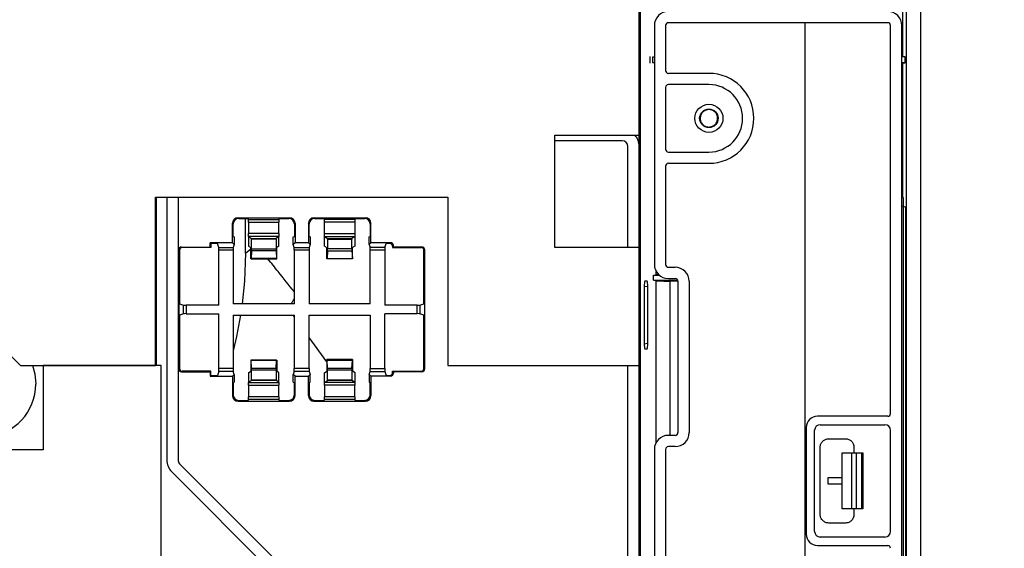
# Model space of a CAD drawing. Header units: millimetres. Extents: x 25 to 1935, y 715 to 2336.
# Tile 215 of 252: x 1776 to 1811, y 896 to 915. Entities that reach past the tile are written whole.
import ezdxf

# ---------------------------------------------------------------- set-up
doc = ezdxf.new("R2010")
doc.units = ezdxf.units.MM
doc.header["$LTSCALE"] = 2
doc.layers.get('0').update_dxf_attribs({"color": 2})
doc.styles.add('FS2312', font='simsun.ttf', dxfattribs={"width": 0.8})
doc.dimstyles.new('STANDARD$0', dxfattribs={"dimtxt": 3.5, "dimasz": 3, "dimexe": 1.5, "dimexo": 0.5, "dimgap": 1.5, "dimtad": 1, "dimdec": 1, "dimlfac": 5, "dimdsep": 46, "dimtxsty": 'FS2312', "dimblk1": 'OPEN', "dimblk2": 'OPEN', "dimsah": 1, "dimcen": 0, "dimclrd": 4, "dimclre": 4, "dimclrt": 4, "dimadec": 0, "dimazin": 0, "dimtfac": 1, "dimtdec": 1, "dimtmove": 1, "dimatfit": 0, "dimldrblk": 'OPEN', "dimfxl": 1, "dimtolj": 1, "dimtzin": 0, "dimlwd": 18, "dimlwe": 18, "dimarcsym": 1})

# ---------------------------------------------------------------- blocks, each defined once
blk = doc.blocks.new('_OPEN')
at = {"color": 0}
for p, q in [((-0.966, 0.259), (0, 0)), ((0, 0), (-1, 0)), ((0, 0), (-0.966, -0.259))]:
    blk.add_line(p, q, dxfattribs=at)
blk = doc.blocks.new('*D53')
at = {"color": 4, "lineweight": 18, "transparency": 16777216}
for p, q in [((1783.514, 1033.921), (1838.009, 1033.921)), ((1836.509, 1030.921), (1836.509, 896.92)), ((1783.514, 893.92), (1838.009, 893.92))]:
    blk.add_line(p, q, dxfattribs=at)
at = {"layer": 'Defpoints', "color": 0, "transparency": 16777216}
for p in [(1783.014, 1033.921), (1783.014, 893.92), (1836.509, 893.92)]:
    blk.add_point(p, dxfattribs=at)
at = {"color": 4, "lineweight": 18, "transparency": 16777216, "xscale": 3, "yscale": 3, "zscale": 3}
for p, rotation in [((1836.509, 1033.921), 90), ((1836.509, 893.92), 270)]:
    blk.add_blockref('_OPEN', p, dxfattribs=dict(at, rotation=rotation))
at = {"color": 4, "transparency": 16777216, "insert": (1833.259, 963.92), "char_height": 3.5, "attachment_point": 5, "rotation": 90, "style": 'FS2312'}
blk.add_mtext('\\A1;700', dxfattribs=at)

msp = doc.modelspace()

# ---------------------------------------------------------------- linework, layer by layer
at = {"color": 2, "linetype": 'Continuous', "lineweight": 30}
for p, q in [((1807.511, 1050.947), (1807.511, 876.894)), ((1808.013, 1050.951), (1808.013, 876.89)), ((1807.375, 939.691), (1807.375, 913.919)), ((1798.066, 894.254), (1798.066, 930.82)), ((1798.013, 911.12), (1798.013, 930.52)), ((1798.553, 915.02), (1798.553, 906.52)), ((1798.953, 915.02), (1798.953, 913.42)), ((1806.853, 915.12), (1799.053, 915.12)), ((1803.91, 915.12), (1803.91, 876.86)), ((1806.953, 901.22), (1806.953, 915.02)), ((1807.353, 876.86), (1807.353, 915.02)), ((1798.392, 913.92), (1798.392, 913.68)), ((1798.553, 913.904), (1798.486, 913.9)), ((1807.477, 913.911), (1807.353, 913.911)), ((1807.375, 913.919), (1807.477, 913.911)), ((1807.477, 913.7), (1807.477, 913.911)), ((1798.486, 913.9), (1798.486, 913.711)), ((1798.553, 913.9), (1798.486, 913.9)), ((1798.486, 913.711), (1798.553, 913.707)), ((1798.486, 913.711), (1798.553, 913.711)), ((1807.353, 913.7), (1807.477, 913.7)), ((1807.477, 913.7), (1807.375, 913.692)), ((1807.375, 913.692), (1807.375, 908.908)), ((1800.493, 913.32), (1799.053, 913.32)), ((1800.493, 912.92), (1799.053, 912.92)), ((1798.953, 912.82), (1798.953, 910.62)), ((1795.013, 907.12), (1795.013, 911.12)), ((1795.013, 911.12), (1798.013, 911.12)), ((1798.013, 910.72), (1798.013, 911.12)), ((1797.413, 910.92), (1795.013, 910.92)), ((1797.613, 907.12), (1797.613, 910.72)), ((1798.013, 907.12), (1798.013, 910.72)), ((1799.053, 910.52), (1800.493, 910.52)), ((1799.053, 910.12), (1800.493, 910.12)), ((1798.953, 910.02), (1798.953, 906.52)), ((1780.813, 908.92), (1791.213, 908.92)), ((1780.813, 902.92), (1780.813, 908.92)), ((1780.814, 908.92), (1780.814, 902.92)), ((1780.834, 908.92), (1780.834, 902.92)), ((1781.213, 908.92), (1781.213, 899.569)), ((1781.613, 908.92), (1781.613, 899.569)), ((1791.213, 908.92), (1791.213, 902.92)), ((1807.353, 908.909), (1807.397, 908.901)), ((1807.397, 908.901), (1807.375, 908.908)), ((1807.397, 908.901), (1807.399, 908.583)), ((1807.399, 908.583), (1807.353, 908.591)), ((1807.483, 908.56), (1807.399, 908.583)), ((1807.416, 876.922), (1807.416, 908.572)), ((1807.483, 908.56), (1807.483, 876.922)), ((1783.55, 907.293), (1783.55, 907.985)), ((1783.576, 907.958), (1783.55, 907.985)), ((1783.576, 907.52), (1783.576, 907.958)), ((1783.749, 908.183), (1785.577, 908.183)), ((1783.749, 908.183), (1783.775, 908.157)), ((1783.775, 908.157), (1784.113, 908.157)), ((1784.013, 906.92), (1784.013, 908.157)), ((1784.124, 908.125), (1784.113, 908.157)), ((1784.124, 908.125), (1785.203, 908.125)), ((1784.125, 908.026), (1785.201, 908.026)), ((1784.125, 908.026), (1784.125, 907.617)), ((1785.201, 907.617), (1785.201, 908.026)), ((1785.213, 908.157), (1785.203, 908.125)), ((1785.213, 908.157), (1785.551, 908.157)), ((1785.551, 908.157), (1785.577, 908.183)), ((1785.776, 907.985), (1785.75, 907.958)), ((1785.75, 907.958), (1785.75, 907.52)), ((1785.776, 907.985), (1785.776, 907.293)), ((1786.25, 907.985), (1786.25, 907.293)), ((1786.276, 907.958), (1786.25, 907.985)), ((1786.276, 907.52), (1786.276, 907.958)), ((1786.449, 908.183), (1788.277, 908.183)), ((1786.449, 908.183), (1786.475, 908.157)), ((1786.475, 908.157), (1786.813, 908.157)), ((1786.824, 908.125), (1786.813, 908.157)), ((1787.903, 908.125), (1786.824, 908.125)), ((1787.901, 908.026), (1786.825, 908.026)), ((1786.825, 907.617), (1786.825, 908.026)), ((1787.901, 908.026), (1787.901, 907.617)), ((1787.913, 908.157), (1787.903, 908.125)), ((1787.913, 908.157), (1788.251, 908.157)), ((1788.251, 908.157), (1788.277, 908.183)), ((1788.476, 907.985), (1788.45, 907.958)), ((1788.45, 907.958), (1788.45, 907.52)), ((1788.476, 907.293), (1788.476, 907.985)), ((1785.201, 907.617), (1784.125, 907.617)), ((1786.825, 907.617), (1787.901, 907.617)), ((1783.55, 907.293), (1782.756, 907.293)), ((1782.756, 907.138), (1782.756, 907.293)), ((1782.782, 907.267), (1782.756, 907.293)), ((1783.013, 907.267), (1782.782, 907.267)), ((1782.782, 907.267), (1782.782, 907.121)), ((1783.06, 907.125), (1783.013, 907.267)), ((1783.55, 907.293), (1783.613, 907.23)), ((1783.576, 907.52), (1783.613, 907.508)), ((1783.613, 907.508), (1783.613, 907.23)), ((1784.124, 907.517), (1784.122, 907.514)), ((1784.122, 907.514), (1784.122, 907.177)), ((1784.122, 907.514), (1784.228, 907.444)), ((1785.203, 907.517), (1784.124, 907.517)), ((1784.228, 907.444), (1785.098, 907.444)), ((1785.098, 907.42), (1784.228, 907.42)), ((1784.228, 907.082), (1784.228, 907.42)), ((1785.204, 907.514), (1785.098, 907.444)), ((1785.098, 907.42), (1785.098, 907.082)), ((1785.204, 907.514), (1785.203, 907.517)), ((1785.204, 907.177), (1785.204, 907.514)), ((1785.713, 907.508), (1785.75, 907.52)), ((1785.713, 907.23), (1785.713, 907.508)), ((1785.776, 907.293), (1785.713, 907.23)), ((1786.25, 907.293), (1785.776, 907.293)), ((1786.25, 907.293), (1786.313, 907.23)), ((1786.276, 907.52), (1786.313, 907.508)), ((1786.313, 907.508), (1786.313, 907.23)), ((1786.824, 907.517), (1786.822, 907.514)), ((1786.822, 907.177), (1786.822, 907.514)), ((1786.822, 907.514), (1786.928, 907.444)), ((1786.824, 907.517), (1787.903, 907.517)), ((1786.928, 907.444), (1787.798, 907.444)), ((1786.928, 907.42), (1787.798, 907.42)), ((1786.928, 907.42), (1786.928, 907.082)), ((1787.904, 907.514), (1787.798, 907.444)), ((1787.798, 907.082), (1787.798, 907.42)), ((1787.904, 907.514), (1787.903, 907.517)), ((1787.904, 907.514), (1787.904, 907.177)), ((1788.413, 907.508), (1788.45, 907.52)), ((1788.413, 907.23), (1788.413, 907.508)), ((1788.476, 907.293), (1788.413, 907.23)), ((1789.171, 907.293), (1788.476, 907.293)), ((1788.966, 907.125), (1789.013, 907.267)), ((1789.145, 907.267), (1789.013, 907.267)), ((1789.145, 907.267), (1789.171, 907.293)), ((1781.64, 907.039), (1781.64, 902.802)), ((1781.64, 907.039), (1781.666, 907.022)), ((1781.666, 907.022), (1781.666, 905.219)), ((1781.74, 907.138), (1782.756, 907.138)), ((1781.766, 907.121), (1781.74, 907.138)), ((1782.782, 907.121), (1781.766, 907.121)), ((1782.782, 907.121), (1782.756, 907.138)), ((1783.06, 907.125), (1783.578, 907.125)), ((1783.576, 907.026), (1783.062, 907.026)), ((1783.062, 905.072), (1783.062, 907.026)), ((1783.576, 907.026), (1783.576, 905.12)), ((1783.613, 907.23), (1783.578, 907.125)), ((1784.013, 906.92), (1784.204, 907.073)), ((1784.122, 907.177), (1784.204, 907.123)), ((1784.204, 906.721), (1784.204, 907.123)), ((1784.227, 907.011), (1784.212, 906.73)), ((1785.099, 907.011), (1784.227, 907.011)), ((1784.228, 907.082), (1785.098, 907.082)), ((1785.099, 907.011), (1785.114, 906.73)), ((1785.204, 907.177), (1785.122, 907.123)), ((1785.122, 906.721), (1785.122, 907.123)), ((1785.748, 907.125), (1785.713, 907.23)), ((1785.748, 907.125), (1786.278, 907.125)), ((1786.276, 907.026), (1785.75, 907.026)), ((1785.75, 905.12), (1785.75, 907.026)), ((1786.276, 907.026), (1786.276, 905.12)), ((1786.313, 907.23), (1786.278, 907.125)), ((1786.822, 907.177), (1786.904, 907.123)), ((1786.904, 906.721), (1786.904, 907.123)), ((1786.927, 907.011), (1786.912, 906.73)), ((1786.927, 907.011), (1787.799, 907.011)), ((1787.798, 907.082), (1786.928, 907.082)), ((1787.799, 907.011), (1787.814, 906.73)), ((1787.904, 907.177), (1787.822, 907.123)), ((1787.822, 906.721), (1787.822, 907.123)), ((1788.413, 907.23), (1788.448, 907.125)), ((1788.966, 907.125), (1788.448, 907.125)), ((1788.964, 907.026), (1788.45, 907.026)), ((1788.45, 905.12), (1788.45, 907.026)), ((1788.964, 907.026), (1788.964, 905.072)), ((1789.271, 907.194), (1789.244, 907.168)), ((1789.244, 907.168), (1789.244, 907.121)), ((1789.244, 907.121), (1789.271, 907.138)), ((1789.244, 907.121), (1790.26, 907.121)), ((1789.271, 907.138), (1789.271, 907.194)), ((1790.286, 907.138), (1789.271, 907.138)), ((1790.26, 907.121), (1790.286, 907.138)), ((1790.386, 907.039), (1790.36, 907.021)), ((1790.36, 905.219), (1790.36, 907.021)), ((1790.386, 902.802), (1790.386, 907.039)), ((1798.013, 907.12), (1795.013, 907.12)), ((1798.013, 902.92), (1798.013, 907.12)), ((1784.212, 906.721), (1784.204, 906.721)), ((1785.114, 906.73), (1784.212, 906.73)), ((1784.212, 906.721), (1785.115, 906.721)), ((1785.115, 906.721), (1785.122, 906.721)), ((1786.912, 906.721), (1786.904, 906.721)), ((1786.912, 906.73), (1787.814, 906.73)), ((1787.815, 906.721), (1786.912, 906.721)), ((1787.815, 906.721), (1787.822, 906.721)), ((1798.618, 906.153), (1798.618, 906.273)), ((1799.053, 906.42), (1799.293, 906.42)), ((1798.297, 905.92), (1798.212, 905.92)), ((1798.517, 906.135), (1798.618, 906.153)), ((1798.517, 906.13), (1798.517, 906.135)), ((1798.752, 906.131), (1798.517, 906.13)), ((1798.517, 905.961), (1798.517, 906.13)), ((1798.517, 905.961), (1799.386, 905.957)), ((1798.517, 905.956), (1798.517, 905.961)), ((1798.618, 905.938), (1798.517, 905.956)), ((1798.618, 900.187), (1798.618, 905.938)), ((1799.053, 906.02), (1799.293, 906.02)), ((1799.393, 905.93), (1799.1, 905.93)), ((1799.1, 905.93), (1799.1, 900.44)), ((1799.393, 905.92), (1799.393, 900.54)), ((1799.793, 905.92), (1799.793, 900.54)), ((1798.318, 905.72), (1798.192, 905.742)), ((1798.192, 905.721), (1798.192, 903.72)), ((1798.318, 903.721), (1798.318, 905.72)), ((1774.013, 904.92), (1776.013, 902.92)), ((1781.672, 905.119), (1781.808, 905.073)), ((1781.808, 904.768), (1781.808, 905.073)), ((1781.908, 905.072), (1781.908, 904.769)), ((1783.062, 905.072), (1781.908, 905.072)), ((1785.75, 905.12), (1783.576, 905.12)), ((1788.45, 905.12), (1786.276, 905.12)), ((1790.119, 905.072), (1788.964, 905.072)), ((1790.119, 904.769), (1790.119, 905.072)), ((1790.218, 905.073), (1790.355, 905.119)), ((1790.218, 905.073), (1790.218, 904.768)), ((1781.666, 904.622), (1781.666, 902.819)), ((1781.808, 904.768), (1781.672, 904.722)), ((1781.908, 904.769), (1783.062, 904.769)), ((1783.062, 902.815), (1783.062, 904.769)), ((1783.576, 904.72), (1785.75, 904.72)), ((1783.576, 904.72), (1783.576, 902.815)), ((1785.75, 904.662), (1785.709, 904.72)), ((1785.75, 902.815), (1785.75, 904.72)), ((1786.276, 904.72), (1788.45, 904.72)), ((1786.276, 902.815), (1786.276, 904.72)), ((1788.45, 904.72), (1788.45, 902.815)), ((1790.119, 904.769), (1788.964, 904.769)), ((1788.964, 902.815), (1788.964, 904.769)), ((1790.355, 904.722), (1790.218, 904.768)), ((1790.36, 902.82), (1790.36, 904.622)), ((1786.904, 903.051), (1786.276, 903.918)), ((1798.192, 903.698), (1798.318, 903.721)), ((1798.212, 903.52), (1798.297, 903.52)), ((1784.204, 903.12), (1784.204, 902.718)), ((1784.212, 903.12), (1784.204, 903.12)), ((1785.115, 903.12), (1784.212, 903.12)), ((1784.227, 902.83), (1784.212, 903.111)), ((1784.212, 903.111), (1785.114, 903.111)), ((1785.099, 902.83), (1785.114, 903.111)), ((1785.115, 903.12), (1785.122, 903.12)), ((1785.122, 903.12), (1785.122, 902.718)), ((1786.904, 903.14), (1786.904, 902.718)), ((1786.908, 903.14), (1786.904, 903.14)), ((1787.818, 903.14), (1786.908, 903.14)), ((1786.927, 902.83), (1786.912, 903.111)), ((1786.912, 903.111), (1787.814, 903.111)), ((1787.799, 902.83), (1787.814, 903.111)), ((1787.818, 903.14), (1787.822, 903.14)), ((1787.822, 903.14), (1787.822, 902.718)), ((1776.013, 902.92), (1780.813, 902.92)), ((1776.813, 902.92), (1776.813, 899.92)), ((1781.013, 902.92), (1776.813, 902.92)), ((1781.013, 896.12), (1781.013, 902.92)), ((1781.666, 902.819), (1781.64, 902.802)), ((1781.74, 902.702), (1781.766, 902.72)), ((1781.74, 902.702), (1782.756, 902.702)), ((1782.782, 902.72), (1781.766, 902.72)), ((1782.782, 902.72), (1782.756, 902.702)), ((1782.756, 902.702), (1782.756, 902.547)), ((1782.782, 902.574), (1782.782, 902.72)), ((1783.06, 902.715), (1783.013, 902.574)), ((1783.578, 902.715), (1783.06, 902.715)), ((1783.576, 902.815), (1783.062, 902.815)), ((1783.613, 902.61), (1783.578, 902.715)), ((1784.122, 902.664), (1784.204, 902.718)), ((1784.227, 902.83), (1785.099, 902.83)), ((1784.228, 902.42), (1784.228, 902.759)), ((1785.098, 902.759), (1784.228, 902.759)), ((1785.098, 902.759), (1785.098, 902.42)), ((1785.204, 902.664), (1785.122, 902.718)), ((1785.748, 902.715), (1785.713, 902.61)), ((1786.278, 902.715), (1785.748, 902.715)), ((1786.276, 902.815), (1785.75, 902.815)), ((1786.278, 902.715), (1786.313, 902.61)), ((1786.817, 902.66), (1786.904, 902.718)), ((1786.927, 902.83), (1787.799, 902.83)), ((1786.928, 902.42), (1786.928, 902.759)), ((1787.798, 902.759), (1786.928, 902.759)), ((1787.798, 902.759), (1787.798, 902.42)), ((1787.909, 902.66), (1787.822, 902.718)), ((1788.413, 902.61), (1788.448, 902.715)), ((1788.448, 902.715), (1788.966, 902.715)), ((1788.45, 902.815), (1788.964, 902.815)), ((1788.966, 902.715), (1789.013, 902.574)), ((1789.244, 902.72), (1789.271, 902.702)), ((1789.244, 902.72), (1790.26, 902.72)), ((1789.244, 902.673), (1789.244, 902.72)), ((1789.271, 902.702), (1789.271, 902.647)), ((1790.286, 902.702), (1789.271, 902.702)), ((1790.286, 902.702), (1790.26, 902.72)), ((1790.36, 902.82), (1790.386, 902.802)), ((1791.213, 902.92), (1798.013, 902.92)), ((1797.613, 894.92), (1797.613, 902.92)), ((1798.013, 894.92), (1798.013, 902.92)), ((1782.756, 902.547), (1782.782, 902.574)), ((1782.756, 902.547), (1783.55, 902.547)), ((1782.782, 902.574), (1783.013, 902.574)), ((1783.55, 902.547), (1783.613, 902.61)), ((1783.55, 902.547), (1783.55, 901.856)), ((1783.613, 902.61), (1783.613, 902.333)), ((1784.122, 902.664), (1784.122, 902.327)), ((1784.122, 902.327), (1784.228, 902.397)), ((1784.228, 902.42), (1785.098, 902.42)), ((1785.098, 902.397), (1784.228, 902.397)), ((1785.204, 902.327), (1785.098, 902.397)), ((1785.204, 902.327), (1785.204, 902.664)), ((1785.776, 902.547), (1785.713, 902.61)), ((1785.713, 902.333), (1785.713, 902.61)), ((1785.776, 901.856), (1785.776, 902.547)), ((1785.776, 902.547), (1786.25, 902.547)), ((1786.25, 902.547), (1786.313, 902.61)), ((1786.25, 901.856), (1786.25, 902.547)), ((1786.313, 902.333), (1786.313, 902.61)), ((1786.813, 902.651), (1786.813, 902.224)), ((1786.818, 902.324), (1786.928, 902.397)), ((1786.928, 902.42), (1787.798, 902.42)), ((1787.798, 902.397), (1786.928, 902.397)), ((1787.908, 902.324), (1787.798, 902.397)), ((1787.913, 902.224), (1787.913, 902.651)), ((1788.476, 902.547), (1788.413, 902.61)), ((1788.413, 902.61), (1788.413, 902.333)), ((1788.476, 902.547), (1788.476, 901.856)), ((1789.171, 902.547), (1788.476, 902.547)), ((1789.013, 902.574), (1789.145, 902.574)), ((1789.171, 902.547), (1789.145, 902.574)), ((1789.244, 902.673), (1789.271, 902.647)), ((1783.576, 902.32), (1783.613, 902.333)), ((1783.576, 902.32), (1783.576, 901.882)), ((1784.122, 902.327), (1784.124, 902.324)), ((1784.124, 902.324), (1785.203, 902.324)), ((1784.125, 902.224), (1785.201, 902.224)), ((1784.125, 902.224), (1784.125, 901.815)), ((1785.201, 901.815), (1785.201, 902.224)), ((1785.203, 902.324), (1785.204, 902.327)), ((1785.713, 902.333), (1785.75, 902.32)), ((1785.75, 901.882), (1785.75, 902.32)), ((1786.276, 902.32), (1786.313, 902.333)), ((1786.276, 902.32), (1786.276, 901.882)), ((1786.825, 902.224), (1786.813, 902.224)), ((1787.908, 902.324), (1786.818, 902.324)), ((1787.901, 902.224), (1786.825, 902.224)), ((1786.825, 902.224), (1786.825, 901.815)), ((1787.913, 902.224), (1787.901, 902.224)), ((1787.901, 901.815), (1787.901, 902.224)), ((1788.413, 902.333), (1788.45, 902.32)), ((1788.45, 901.882), (1788.45, 902.32)), ((1783.55, 901.856), (1783.576, 901.882)), ((1783.775, 901.684), (1783.749, 901.658)), ((1783.749, 901.658), (1785.577, 901.658)), ((1783.775, 901.684), (1784.113, 901.684)), ((1784.124, 901.715), (1784.113, 901.684)), ((1785.203, 901.715), (1784.124, 901.715)), ((1785.201, 901.815), (1784.125, 901.815)), ((1785.213, 901.684), (1785.203, 901.715)), ((1785.213, 901.684), (1785.551, 901.684)), ((1785.577, 901.658), (1785.551, 901.684)), ((1785.75, 901.882), (1785.776, 901.856)), ((1786.25, 901.856), (1786.276, 901.882)), ((1786.475, 901.684), (1786.449, 901.658)), ((1786.449, 901.658), (1788.277, 901.658)), ((1786.475, 901.684), (1786.813, 901.684)), ((1786.824, 901.715), (1786.813, 901.684)), ((1787.903, 901.715), (1786.824, 901.715)), ((1787.901, 901.815), (1786.825, 901.815)), ((1787.913, 901.684), (1787.903, 901.715)), ((1787.913, 901.684), (1788.251, 901.684)), ((1788.277, 901.658), (1788.251, 901.684)), ((1788.45, 901.882), (1788.476, 901.856)), ((1806.853, 901.12), (1804.353, 901.12)), ((1803.953, 900.72), (1803.953, 896.92)), ((1804.253, 897.02), (1804.253, 900.62)), ((1804.453, 900.82), (1806.753, 900.82)), ((1806.953, 897.02), (1806.953, 900.62)), ((1799.293, 900.44), (1799.053, 900.44)), ((1776.813, 899.92), (1772.813, 899.92)), ((1798.553, 899.94), (1798.553, 895.72)), ((1798.953, 899.94), (1798.953, 895.72)), ((1799.293, 900.04), (1799.053, 900.04)), ((1804.453, 897.62), (1804.453, 900.02)), ((1805.653, 900.02), (1805.653, 899.82)), ((1805.233, 897.82), (1805.233, 899.82)), ((1805.233, 899.82), (1805.573, 899.82)), ((1805.573, 897.82), (1805.573, 899.82)), ((1805.573, 899.82), (1805.733, 899.82)), ((1805.733, 899.82), (1805.733, 897.82)), ((1805.733, 899.82), (1805.933, 899.82)), ((1805.933, 897.82), (1805.933, 899.82)), ((1805.933, 899.82), (1805.973, 899.82)), ((1805.973, 899.82), (1805.973, 897.82)), ((1781.672, 899.428), (1786.32, 894.779)), ((1781.389, 899.145), (1786.037, 894.496)), ((1804.729, 898.7), (1804.729, 898.94)), ((1804.729, 898.94), (1805.233, 898.94)), ((1805.233, 898.7), (1804.729, 898.7)), ((1805.573, 897.82), (1805.233, 897.82)), ((1805.733, 897.82), (1805.573, 897.82)), ((1805.653, 897.82), (1805.653, 897.62)), ((1805.933, 897.82), (1805.733, 897.82)), ((1805.973, 897.82), (1805.933, 897.82)), ((1806.753, 896.82), (1804.453, 896.82)), ((1804.353, 896.52), (1806.853, 896.52))]:
    msp.add_line(p, q, dxfattribs=at)
at = {"color": 2, "linetype": 'Continuous', "lineweight": 30, "flags": 128}
for points in [[(1784.013, 906.92), (1783.978, 905.927), (1783.897, 905.12)], [(1783.839, 904.72), (1783.697, 903.96), (1783.576, 903.451)], [(1776.433, 902.92), (1776.516, 902.627), (1776.553, 902.26)]]:
    msp.add_lwpolyline(points, dxfattribs=at)
at = {"color": 2, "linetype": 'Continuous', "lineweight": 30}
for radius in [0.5, 0.33]:
    msp.add_circle((1800.493, 911.72), radius, dxfattribs=at)
for centre, radius, start, end in [((1799.053, 915.02), 0.5, 90, 180), ((1806.853, 915.02), 0.5, 0, 90), ((1799.053, 915.02), 0.1, 90, 180), ((1806.853, 915.02), 0.1, 0, 90), ((1799.053, 913.42), 0.1, 180, 270), ((1800.493, 911.72), 1.6, 270, 90), ((1799.053, 912.82), 0.1, 90, 180), ((1800.493, 911.72), 1.2, 270, 90), ((1797.413, 910.72), 0.6, 0, 41.8103), ((1797.413, 910.72), 0.2, 0, 90), ((1799.053, 910.62), 0.1, 180, 270), ((1799.053, 910.02), 0.1, 90, 180), ((1799.053, 906.52), 0.5, 180, 270), ((1799.053, 906.52), 0.1, 180, 270), ((1799.293, 905.92), 0.5, 0, 90), ((1799.293, 905.92), 0.1, 0, 90), ((1774.673, 902.26), 1.879, 188.2423, 0), ((1804.353, 900.72), 0.4, 90, 180), ((1806.853, 901.22), 0.1, 270, 0), ((1804.453, 900.62), 0.2, 90, 180), ((1806.753, 900.62), 0.2, 0, 90), ((1799.053, 899.94), 0.5, 90, 180), ((1799.293, 900.54), 0.1, 270, 0), ((1799.293, 900.54), 0.5, 270, 0), ((1799.053, 899.94), 0.1, 90, 180), ((1781.813, 899.569), 0.6, 180, 225), ((1781.813, 899.569), 0.2, 180, 225), ((1804.353, 896.92), 0.4, 180, 270), ((1804.453, 897.02), 0.2, 180, 270), ((1806.753, 897.02), 0.2, 270, 0), ((1806.853, 896.42), 0.1, 0, 90)]:
    msp.add_arc(centre, radius, start, end, dxfattribs=at)
for centre, major_axis, ratio, start_param, end_param in [((1807.175, 908.943), (0.2, -0.035), 0.008594, 0.088782, 0.477401), ((1784.013, 912.093), (72.3, -12.749), 0.008594, 1.242686, 1.243603), ((1807.383, 908.577), (0.1, -0.0176), 0.008594, 0.088782, 1.242686), ((1783.75, 907.984), (0.141, -0.141), 0.997265, 2.357564, 3.925621), ((1783.776, 907.958), (0.141, -0.141), 0.997265, 2.357564, 3.925621), ((1784.124, 908.026), (0, 0.0995), 0.017455, 4.712389, 6.230825), ((1785.203, 908.026), (0, 0.0995), 0.017455, 0.05236, 1.570796), ((1785.551, 907.958), (0.141, 0.141), 0.997265, 5.499157, 7.067214), ((1785.577, 907.984), (0.141, 0.141), 0.997265, 5.499157, 7.067214), ((1786.45, 907.984), (-0.141, 0.141), 0.997265, 5.499157, 7.067214), ((1786.476, 907.958), (-0.141, 0.141), 0.997265, 5.499157, 7.067214), ((1786.824, 908.026), (0, 0.0995), 0.017455, 4.712389, 6.230825), ((1787.903, 908.026), (0, 0.0995), 0.017455, 0.05236, 1.570796), ((1788.251, 907.958), (-0.141, -0.141), 0.997265, 2.357564, 3.925621), ((1788.277, 907.984), (-0.141, -0.141), 0.997265, 2.357564, 3.925621), ((1784.124, 907.617), (0, 0.0995), 0.017455, 3.176499, 4.712389), ((1785.203, 907.617), (0, 0.0995), 0.017455, 1.570796, 3.106686), ((1786.824, 907.617), (0, 0.0995), 0.017455, 3.176499, 4.712389), ((1787.903, 907.617), (0, 0.0995), 0.017455, 1.570796, 3.106686), ((1784.223, 907.42), (0, 0.1), 0.052408, 4.712389, 4.947244), ((1785.103, 907.42), (0, 0.1), 0.052408, 1.335942, 1.570796), ((1786.923, 907.42), (0, 0.1), 0.052408, 4.712389, 4.947244), ((1787.803, 907.42), (0, 0.1), 0.052408, 1.335942, 1.570796), ((1789.145, 907.168), (-0.0706, -0.0706), 0.997265, 2.357564, 3.925621), ((1789.171, 907.194), (-0.0706, -0.0706), 0.997265, 2.357564, 3.925621), ((1781.74, 907.039), (-0.083, 0.0553), 0.998023, 5.301077, 6.87004), ((1781.766, 907.021), (-0.083, 0.0553), 0.998023, 5.301077, 6.87004), ((1783.06, 907.026), (0, 0.0995), 0.017455, 4.712389, 6.230834), ((1783.578, 907.026), (0, 0.0995), 0.017455, 0.052352, 1.570796), ((1784.223, 907.082), (0, 0.1), 0.052408, 3.926991, 4.712389), ((1785.103, 907.082), (0, 0.1), 0.052408, 1.570796, 2.356194), ((1785.748, 907.026), (0, 0.0995), 0.017455, 4.712389, 6.230834), ((1786.278, 907.026), (0, 0.0995), 0.017455, 0.052352, 1.570796), ((1786.923, 907.082), (0, 0.1), 0.052408, 3.926991, 4.712389), ((1787.803, 907.082), (0, 0.1), 0.052408, 1.570796, 2.356194), ((1788.448, 907.026), (0, 0.0995), 0.017455, 4.712389, 6.230834), ((1788.966, 907.026), (0, 0.0995), 0.017455, 0.052352, 1.570796), ((1790.26, 907.021), (0.0834, 0.0556), 0.998023, 5.69633, 7.2653), ((1790.286, 907.038), (0.0834, 0.0556), 0.998023, 5.69633, 7.2653), ((1784.208, 906.8), (0, 0.1), 0.052408, 3.79334, 3.926991), ((1785.118, 906.8), (0, 0.1), 0.052408, 2.356194, 2.489845), ((1786.908, 906.8), (0, 0.1), 0.052408, 3.79334, 3.926991), ((1787.818, 906.8), (0, 0.1), 0.052408, 2.356194, 2.489845), ((1798.213, 905.717), (0, 0.203), 0.103472, 6.282988, 7.835532), ((1798.297, 905.717), (0, 0.203), 0.103166, 4.7247, 6.283316), ((1781.672, 905.219), (0, 0.1), 0.052408, 1.570796, 3.124139), ((1790.355, 905.219), (0, 0.1), 0.052408, 3.159046, 4.712389), ((1781.908, 905.073), (0.0995, 0), 0.017455, 3.193944, 4.712389), ((1790.119, 905.073), (0.0995, 0), 0.017455, 4.712389, 6.230825), ((1781.672, 904.622), (0, 0.1), 0.052408, 0.017453, 1.570796), ((1781.908, 904.768), (0.0995, 0), 0.017455, 1.570796, 3.089241), ((1790.119, 904.768), (0.0995, 0), 0.017455, 0.05236, 1.570796), ((1790.355, 904.622), (0, 0.1), 0.052408, 4.712389, 6.265732), ((1798.213, 903.724), (0, 0.203), 0.103472, 1.589246, 3.14179), ((1798.297, 903.724), (0, 0.203), 0.103166, 3.141462, 4.700078), ((1784.208, 903.04), (0, 0.1), 0.052408, 5.497787, 5.631438), ((1785.118, 903.04), (0, 0.1), 0.052408, 0.651748, 0.785398), ((1786.908, 903.04), (0, 0.1), 0.052408, 5.497787, 6.283185), ((1787.818, 903.04), (0, 0.1), 0.052408, 0, 0.785398), ((1781.74, 902.802), (-0.083, -0.0553), 0.998023, 5.69633, 7.265294), ((1781.766, 902.819), (-0.083, -0.0553), 0.998023, 5.69633, 7.265294), ((1783.06, 902.815), (0, 0.0995), 0.017455, 3.193944, 4.712389), ((1783.578, 902.815), (0, 0.0995), 0.017455, 1.570796, 3.089241), ((1784.223, 902.759), (0, 0.1), 0.052408, 4.712389, 5.497787), ((1785.103, 902.759), (0, 0.1), 0.052408, 0.785398, 1.570796), ((1785.748, 902.815), (0, 0.0995), 0.017455, 3.193944, 4.712389), ((1786.278, 902.815), (0, 0.0995), 0.017455, 1.570796, 3.089241), ((1786.923, 902.759), (0, 0.1), 0.052408, 4.712389, 5.497787), ((1787.803, 902.759), (0, 0.1), 0.052408, 0.785398, 1.570796), ((1788.448, 902.815), (0, 0.0995), 0.017455, 3.193944, 4.712389), ((1788.966, 902.815), (0, 0.0995), 0.017455, 1.570796, 3.089241), ((1790.26, 902.82), (0.0834, -0.0556), 0.998023, 5.301071, 6.87004), ((1790.286, 902.802), (0.0834, -0.0556), 0.998023, 5.301071, 6.87004), ((1784.223, 902.42), (0, 0.1), 0.052408, 4.477534, 4.712389), ((1785.103, 902.42), (0, 0.1), 0.052408, 1.570796, 1.805651), ((1786.818, 902.161), (0, 0.5), 0.052408, 0.034907, 0.201195), ((1786.923, 902.42), (0, 0.1), 0.052408, 4.477534, 4.712389), ((1787.803, 902.42), (0, 0.1), 0.052408, 1.570796, 1.805651), ((1787.908, 902.161), (0, 0.5), 0.052408, 6.08199, 6.248279), ((1789.145, 902.673), (0.0706, -0.0706), 0.997265, 5.499157, 7.067214), ((1789.171, 902.647), (0.0706, -0.0706), 0.997265, 5.499157, 7.067214), ((1784.124, 902.224), (0, 0.0995), 0.017455, 4.712389, 6.248279), ((1785.203, 902.224), (0, 0.0995), 0.017455, 0.034907, 1.570796), ((1786.818, 902.224), (0, 0.0995), 0.052408, 0.034907, 1.570796), ((1787.908, 902.224), (0, 0.0995), 0.052408, 4.712389, 6.248279), ((1783.75, 901.857), (-0.141, -0.141), 0.997265, 5.499157, 7.067214), ((1783.776, 901.883), (-0.141, -0.141), 0.997265, 5.499157, 7.067214), ((1784.124, 901.815), (0, 0.0995), 0.017455, 3.193953, 4.712389), ((1785.203, 901.815), (0, 0.0995), 0.017455, 1.570796, 3.089233), ((1785.551, 901.883), (-0.141, 0.141), 0.997265, 2.357564, 3.925621), ((1785.577, 901.857), (-0.141, 0.141), 0.997265, 2.357564, 3.925621), ((1786.45, 901.857), (0.141, 0.141), 0.997265, 2.357564, 3.925621), ((1786.476, 901.883), (0.141, 0.141), 0.997265, 2.357564, 3.925621), ((1786.824, 901.815), (0, 0.0995), 0.017455, 3.193953, 4.712389), ((1787.903, 901.815), (0, 0.0995), 0.017455, 1.570796, 3.089233), ((1788.251, 901.883), (0.141, -0.141), 0.997265, 5.499157, 7.067214), ((1788.277, 901.857), (0.141, -0.141), 0.997265, 5.499157, 7.067214)]:
    msp.add_ellipse(centre, major_axis=major_axis, ratio=ratio, start_param=start_param, end_param=end_param, dxfattribs=at)
for points, knots in [([(1807.375, 913.919), (1807.372, 913.919), (1807.369, 913.919), (1807.355, 913.919), (1807.353, 913.919)], [0, 0, 0, 0, 0.893826, 1, 1, 1, 1]), ([(1807.353, 913.692), (1807.36, 913.692), (1807.371, 913.692), (1807.373, 913.692), (1807.375, 913.692)], [0, 0, 0, 0, 0.584223, 1, 1, 1, 1]), ([(1800.427, 912.023), (1800.467, 912.032), (1800.507, 912.033), (1800.567, 912.023), (1800.586, 912.017), (1800.623, 912.003), (1800.642, 911.994), (1800.676, 911.972), (1800.692, 911.96), (1800.721, 911.932), (1800.735, 911.917), (1800.77, 911.867), (1800.787, 911.829), (1800.805, 911.749), (1800.806, 911.707), (1800.796, 911.646), (1800.79, 911.626), (1800.775, 911.588), (1800.766, 911.57), (1800.732, 911.518), (1800.704, 911.489), (1800.654, 911.454), (1800.636, 911.444), (1800.599, 911.428), (1800.58, 911.422), (1800.521, 911.409), (1800.48, 911.408), (1800.402, 911.422), (1800.363, 911.436), (1800.295, 911.479), (1800.265, 911.507), (1800.229, 911.557), (1800.219, 911.575), (1800.202, 911.612), (1800.196, 911.632), (1800.182, 911.692), (1800.181, 911.734), (1800.192, 911.795), (1800.197, 911.814), (1800.212, 911.852), (1800.222, 911.871), (1800.255, 911.922), (1800.284, 911.952), (1800.35, 911.998), (1800.388, 912.015), (1800.427, 912.023)], [0, 0, 0, 0, 0.0625, 0.0625, 0.09375, 0.09375, 0.125, 0.125, 0.15625, 0.15625, 0.1875, 0.1875, 0.25, 0.25, 0.3125, 0.3125, 0.34375, 0.34375, 0.375, 0.375, 0.4375, 0.4375, 0.46875, 0.46875, 0.5, 0.5, 0.5625, 0.5625, 0.625, 0.625, 0.6875, 0.6875, 0.71875, 0.71875, 0.75, 0.75, 0.8125, 0.8125, 0.84375, 0.84375, 0.875, 0.875, 0.9375, 0.9375, 1, 1, 1, 1]), ([(1785.75, 905.548), (1785.559, 905.788), (1785.246, 906.178), (1784.934, 906.569), (1784.813, 906.721)], [0, 0, 0, 0, 0.6121021, 1, 1, 1, 1]), ([(1798.713, 906.157), (1798.69, 906.156), (1798.641, 906.155), (1798.626, 906.153), (1798.618, 906.153)], [0, 0, 0, 0, 0.447759, 1, 1, 1, 1]), ([(1798.618, 905.938), (1798.621, 905.938), (1798.627, 905.937), (1798.644, 905.936), (1798.656, 905.936), (1798.684, 905.935), (1798.7, 905.934), (1798.738, 905.934), (1798.759, 905.933), (1798.804, 905.932), (1798.828, 905.932), (1798.879, 905.932), (1798.906, 905.931), (1798.96, 905.931), (1798.989, 905.931), (1799.044, 905.93), (1799.072, 905.93), (1799.1, 905.93)], [0, 0, 0, 0, 0.125, 0.125, 0.25, 0.25, 0.375, 0.375, 0.5, 0.5, 0.625, 0.625, 0.75, 0.75, 0.875, 0.875, 1, 1, 1, 1]), ([(1785.636, 905.12), (1785.655, 905.153), (1785.692, 905.216), (1785.731, 905.279), (1785.75, 905.309)], [0, 0, 0, 0, 0.5114205, 1, 1, 1, 1]), ([(1804.453, 900.02), (1804.453, 900.041), (1804.455, 900.06), (1804.463, 900.099), (1804.469, 900.119), (1804.493, 900.174), (1804.516, 900.207), (1804.572, 900.261), (1804.605, 900.283), (1804.676, 900.313), (1804.714, 900.32), (1804.753, 900.32)], [0, 0, 0, 0, 0.125, 0.125, 0.25, 0.25, 0.5, 0.5, 0.75, 0.75, 1, 1, 1, 1]), ([(1805.353, 900.32), (1805.392, 900.32), (1805.43, 900.313), (1805.483, 900.29), (1805.5, 900.281), (1805.533, 900.26), (1805.548, 900.248), (1805.576, 900.221), (1805.589, 900.206), (1805.611, 900.173), (1805.621, 900.156), (1805.645, 900.101), (1805.653, 900.061), (1805.653, 900.02)], [0, 0, 0, 0, 0.25, 0.25, 0.375, 0.375, 0.5, 0.5, 0.625, 0.625, 0.75, 0.75, 1, 1, 1, 1]), ([(1804.753, 897.32), (1804.714, 897.32), (1804.677, 897.328), (1804.623, 897.35), (1804.606, 897.36), (1804.573, 897.381), (1804.558, 897.393), (1804.53, 897.421), (1804.517, 897.435), (1804.495, 897.468), (1804.485, 897.485), (1804.461, 897.54), (1804.453, 897.58), (1804.453, 897.62)], [0, 0, 0, 0, 0.25, 0.25, 0.375, 0.375, 0.5, 0.5, 0.625, 0.625, 0.75, 0.75, 1, 1, 1, 1]), ([(1805.653, 897.62), (1805.653, 897.6), (1805.651, 897.58), (1805.643, 897.541), (1805.637, 897.522), (1805.613, 897.467), (1805.59, 897.434), (1805.534, 897.38), (1805.501, 897.358), (1805.43, 897.328), (1805.392, 897.32), (1805.353, 897.32)], [0, 0, 0, 0, 0.125, 0.125, 0.25, 0.25, 0.5, 0.5, 0.75, 0.75, 1, 1, 1, 1])]:
    msp.add_open_spline(points, degree=3, knots=knots, dxfattribs=at)
for points in [[(1804.753, 900.32), (1804.953, 900.32), (1805.153, 900.32), (1805.353, 900.32)], [(1805.353, 897.32), (1805.153, 897.32), (1804.953, 897.32), (1804.753, 897.32)]]:
    msp.add_open_spline(points, degree=3, dxfattribs=at)

# ---------------------------------------------------------------- dimensions: what is measured, and where the dimension line sits
dim = msp.add_linear_dim(base=(1836.509, 893.92), p1=(1783.014, 1033.921), p2=(1783.014, 893.92), angle=90, dimstyle='STANDARD$0')
dim.commit()
dim.dimension.update_dxf_attribs({"geometry": '*D53', "text_midpoint": (1833.259, 963.92)})

doc.saveas('drawing.dxf')
